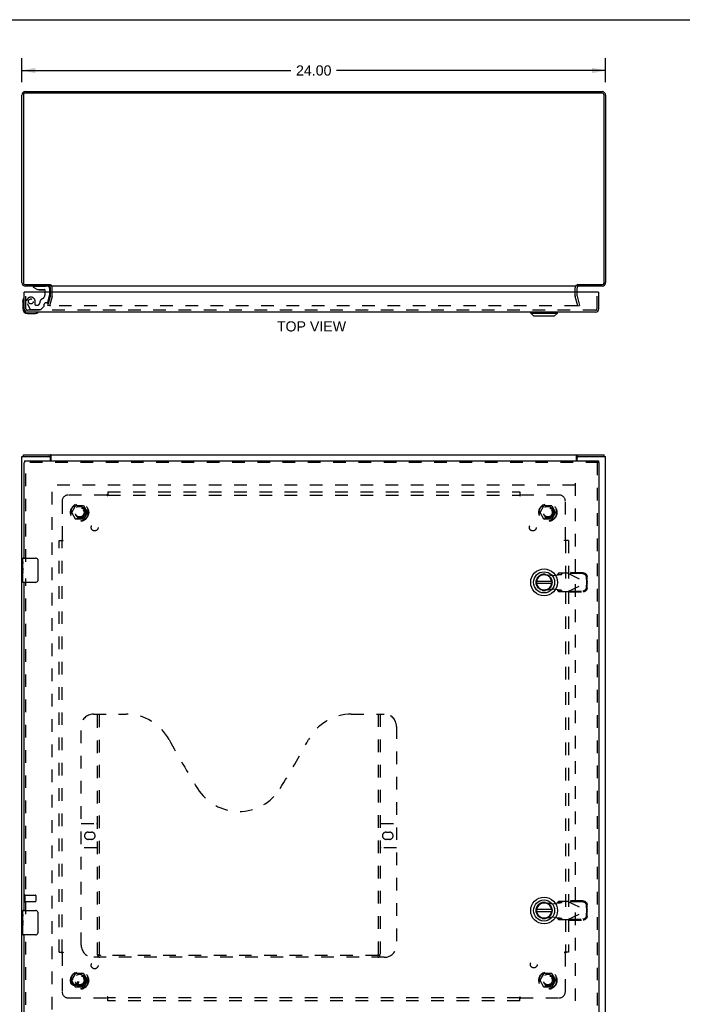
# Model space of a CAD drawing. Header units: inches. Extents: x 0 to 94.4, y 0 to 61.1.
# Tile 3 of 4: x 20 to 47.2, y 20.6 to 61.1. Entities that reach past the tile are written whole.
import ezdxf

# ---------------------------------------------------------------- set-up
doc = ezdxf.new("R2010")
doc.units = ezdxf.units.IN
doc.header["$LTSCALE"] = 5.194444
doc.header["$MEASUREMENT"] = 0
doc.linetypes.add('HIDDEN', pattern=[0.2, 0.1, -0.1])
doc.layers.get('0').update_dxf_attribs({"linetype": 'CONTINUOUS'})
for name, color, linetype in [('DEFAULT_2', 8, 'HIDDEN'), ('DIMENSIONS', 7, 'CONTINUOUS'), ('DOOR_ASSEMBLY', 7, 'CONTINUOUS'), ('SUBPANEL', 7, 'CONTINUOUS')]:
    doc.layers.add(name, color=color, linetype=linetype)
doc.styles.get("Standard").update_dxf_attribs({"font": 'arial.ttf'})
doc.dimstyles.new('DIMSTYLE_1', dxfattribs={"dimtxt": 0.416667, "dimasz": 0.555556, "dimexe": 0.09, "dimexo": 0.07, "dimgap": 0.0375, "dimtad": 0, "dimtih": 1, "dimtoh": 1, "dimzin": 4, "dimdsep": 46, "dimtxsty": 'Standard', "dimblk": '_FILLED', "dimblk1": '_FILLED', "dimblk2": '_FILLED', "dimcen": 0.09, "dimadec": 3, "dimazin": 1, "dimtfac": 1, "dimtdec": 3, "dimtofl": 0, "dimtmove": 0, "dimatfit": 3, "dimldrblk": '_FILLED', "dimfxl": 0, "dimtolj": 1, "dimtzin": 4, "dimarcsym": 0})

# ---------------------------------------------------------------- blocks, each defined once
blk = doc.blocks.new('_FILLED')
at = {"color": 0, "linetype": 'ByBlock'}
blk.add_solid([(0, 0), (-1, 0.2), (-1, -0.2)], dxfattribs=at)
blk = doc.blocks.new('*D1')
at = {"layer": 'DIMENSIONS', "color": 2, "linetype": 'Continuous'}
for p, q in [((20.071, 58.539), (20.071, 59.522)), ((44.071, 58.539), (44.071, 59.522)), ((20.071, 59.022), (31.134, 59.022)), ((44.071, 59.022), (33.007, 59.022))]:
    blk.add_line(p, q, dxfattribs=at)
at = {"layer": 'DIMENSIONS', "color": 2, "linetype": 'Continuous', "xscale": 0.5555555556, "yscale": 0.5555555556, "zscale": 0.5555555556, "rotation": 180}
blk.add_blockref('_FILLED', (20.071, 59.022), dxfattribs=at)
at = {"layer": 'DIMENSIONS', "color": 2, "linetype": 'Continuous', "xscale": 0.5555555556, "yscale": 0.5555555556, "zscale": 0.5555555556}
blk.add_blockref('_FILLED', (44.071, 59.022), dxfattribs=at)
at = {"layer": 'DIMENSIONS', "color": 2, "linetype": 'Continuous', "insert": (32.071, 59.231), "char_height": 0.4167, "width": 1.45601, "attachment_point": 2, "line_spacing_factor": 0.9}
blk.add_mtext('24.00', dxfattribs=at)

msp = doc.modelspace()

# ---------------------------------------------------------------- linework, layer by layer
at = {"color": 7, "linetype": 'Continuous'}
for p, q in [((0, 61.111), (94.444, 61.111)), ((21.246, 50.211), (21.246, 50.151)), ((20.134, 43.139), (20.134, 43.214)), ((21.186, 43.139), (21.242, 43.139)), ((21.242, 43.139), (21.242, 43.214)), ((42.899, 43.139), (42.899, 43.214)), ((42.899, 43.139), (42.956, 43.139)), ((44.008, 43.139), (44.008, 43.214))]:
    msp.add_line(p, q, dxfattribs=at)
at = {"color": 3, "linetype": 'Continuous'}
for p, q in [((20.071, 50.296), (20.071, 58.006)), ((20.134, 58.008), (20.134, 50.294)), ((43.928, 58.088), (20.214, 58.088)), ((20.216, 58.151), (43.926, 58.151)), ((44.008, 50.294), (44.008, 58.008)), ((44.071, 58.006), (44.071, 50.296)), ((20.214, 50.214), (21.242, 50.214)), ((21.246, 50.151), (20.216, 50.151)), ((21.246, 49.908), (21.246, 50.081)), ((42.869, 50.151), (21.273, 50.151)), ((43.926, 50.151), (42.896, 50.151)), ((42.896, 49.908), (42.896, 50.081)), ((42.899, 50.214), (43.928, 50.214)), ((20.071, 19.289), (20.071, 43.139)), ((20.071, 43.139), (21.186, 43.139)), ((20.134, 43.214), (44.008, 43.214)), ((21.246, 42.964), (21.246, 43.079)), ((21.264, 43.186), (21.261, 43.193)), ((21.273, 42.964), (21.273, 43.171)), ((42.869, 42.964), (42.869, 43.171)), ((42.896, 42.964), (42.896, 43.079)), ((42.956, 43.139), (44.071, 43.139)), ((44.071, 19.289), (44.071, 43.139))]:
    msp.add_line(p, q, dxfattribs=at)
for points in [[(21.261, 43.193), (21.26, 43.195), (21.259, 43.197), (21.258, 43.199), (21.257, 43.201), (21.256, 43.203), (21.255, 43.205), (21.254, 43.207), (21.253, 43.208), (21.252, 43.209), (21.25, 43.21), (21.249, 43.211), (21.248, 43.212), (21.247, 43.213), (21.246, 43.213), (21.245, 43.213), (21.244, 43.214), (21.242, 43.214)], [(21.273, 43.171), (21.271, 43.172), (21.27, 43.173), (21.269, 43.175), (21.268, 43.177), (21.267, 43.179), (21.266, 43.181), (21.265, 43.183), (21.264, 43.186)], [(42.869, 43.171), (42.87, 43.172), (42.871, 43.173), (42.872, 43.175), (42.873, 43.177), (42.874, 43.179), (42.875, 43.181), (42.876, 43.183), (42.877, 43.186), (42.88, 43.193)], [(42.88, 43.193), (42.881, 43.195), (42.882, 43.197), (42.883, 43.199), (42.884, 43.201), (42.885, 43.203), (42.886, 43.205), (42.887, 43.207), (42.888, 43.208), (42.89, 43.209), (42.891, 43.21), (42.892, 43.211), (42.893, 43.212), (42.894, 43.213), (42.895, 43.213), (42.896, 43.213), (42.897, 43.214), (42.899, 43.214)]]:
    msp.add_lwpolyline(points, dxfattribs=at)
at = {"color": 7, "linetype": 'Continuous'}
for points in [[(21.273, 43.118), (21.271, 43.118), (21.27, 43.118), (21.269, 43.118), (21.268, 43.118), (21.267, 43.118), (21.265, 43.118), (21.264, 43.119), (21.263, 43.12), (21.262, 43.12), (21.261, 43.121), (21.26, 43.122), (21.259, 43.123), (21.258, 43.124), (21.257, 43.126), (21.256, 43.127), (21.255, 43.128), (21.254, 43.13), (21.253, 43.131), (21.252, 43.132), (21.251, 43.134), (21.25, 43.135), (21.249, 43.136), (21.248, 43.137), (21.247, 43.138), (21.245, 43.138), (21.244, 43.138), (21.243, 43.139), (21.242, 43.139)], [(42.869, 43.118), (42.87, 43.118), (42.871, 43.118), (42.872, 43.118), (42.873, 43.118), (42.874, 43.118), (42.876, 43.118), (42.877, 43.119), (42.878, 43.12), (42.879, 43.12), (42.88, 43.121), (42.881, 43.122), (42.882, 43.123), (42.883, 43.124), (42.884, 43.126), (42.885, 43.127), (42.886, 43.128), (42.887, 43.13), (42.888, 43.131), (42.889, 43.132), (42.89, 43.134), (42.891, 43.135), (42.892, 43.136), (42.893, 43.137), (42.895, 43.138), (42.896, 43.138), (42.897, 43.138), (42.898, 43.139), (42.899, 43.139)]]:
    msp.add_lwpolyline(points, dxfattribs=at)
at = {"color": 3, "linetype": 'Continuous'}
for centre, radius, start, end in [((20.216, 58.006), 0.145, 90, 180), ((20.214, 58.008), 0.08, 90, 180), ((43.926, 58.006), 0.145, 0, 90), ((43.928, 58.008), 0.08, 0, 90), ((20.216, 50.296), 0.145, 180, 270), ((20.214, 50.294), 0.08, 180, 270), ((43.926, 50.296), 0.145, 270, 360), ((43.928, 50.294), 0.08, 270, 360), ((21.176, 50.081), 0.07, 0, 87.2289), ((42.966, 50.081), 0.07, 93.232, 180), ((21.186, 43.079), 0.06, 0, 90), ((42.956, 43.079), 0.06, 90, 180)]:
    msp.add_arc(centre, radius, start, end, dxfattribs=at)
at = {"layer": 'DEFAULT_2', "color": 8, "linetype": 'HIDDEN'}
for p, q in [((21.246, 49.752), (21.246, 49.908)), ((21.321, 49.752), (21.321, 50.081)), ((42.821, 49.752), (42.821, 50.081)), ((42.896, 49.752), (42.896, 49.908)), ((21.141, 49.357), (21.244, 49.742)), ((21.317, 49.722), (21.214, 49.338)), ((42.927, 49.338), (42.824, 49.722)), ((42.897, 49.742), (43, 49.357)), ((21.214, 49.338), (21.141, 49.357)), ((42.896, 49.338), (21.245, 49.338)), ((42.927, 49.338), (43, 49.357)), ((21.321, 20.389), (21.321, 42.039)), ((42.819, 41.964), (21.323, 41.964)), ((42.821, 42.039), (42.821, 20.389)), ((22.128, 40.844), (22.282, 41.111)), ((22.6, 41.116), (22.291, 41.116)), ((22.609, 41.111), (22.763, 40.844)), ((41.378, 40.844), (41.532, 41.111)), ((41.85, 41.116), (41.541, 41.116)), ((41.859, 41.111), (42.013, 40.844)), ((22.282, 40.566), (22.128, 40.834)), ((22.6, 40.561), (22.291, 40.561)), ((22.763, 40.834), (22.609, 40.566)), ((41.532, 40.566), (41.378, 40.834)), ((41.85, 40.561), (41.541, 40.561)), ((42.013, 40.834), (41.859, 40.566)), ((20.146, 25.106), (20.146, 24.822)), ((20.189, 25.106), (20.189, 24.822)), ((20.189, 25.088), (20.636, 25.088)), ((20.189, 24.84), (20.636, 24.84)), ((20.646, 25.078), (20.646, 24.85)), ((22.128, 21.594), (22.282, 21.861)), ((22.282, 21.316), (22.128, 21.584)), ((22.6, 21.866), (22.291, 21.866)), ((22.609, 21.861), (22.763, 21.594)), ((22.763, 21.584), (22.609, 21.316)), ((41.378, 21.594), (41.532, 21.861)), ((41.532, 21.316), (41.378, 21.584)), ((41.85, 21.866), (41.541, 21.866)), ((41.859, 21.861), (42.013, 21.594)), ((42.013, 21.584), (41.859, 21.316)), ((22.6, 21.311), (22.291, 21.311)), ((41.85, 21.311), (41.541, 21.311))]:
    msp.add_line(p, q, dxfattribs=at)
for points in [[(21.226, 49.362), (21.225, 49.36), (21.225, 49.359), (21.225, 49.357)], [(21.225, 49.357), (21.225, 49.357), (21.225, 49.355), (21.226, 49.353), (21.226, 49.352), (21.227, 49.35), (21.227, 49.348), (21.228, 49.347), (21.229, 49.345), (21.23, 49.344), (21.232, 49.343), (21.233, 49.342), (21.235, 49.341), (21.236, 49.34), (21.238, 49.339)], [(21.245, 49.338), (21.243, 49.338), (21.241, 49.338), (21.24, 49.339), (21.238, 49.339)], [(42.916, 49.357), (42.916, 49.357), (42.916, 49.355), (42.916, 49.353), (42.915, 49.352), (42.914, 49.35), (42.914, 49.348), (42.913, 49.347), (42.912, 49.345), (42.911, 49.344), (42.909, 49.343), (42.908, 49.342), (42.906, 49.341), (42.905, 49.34), (42.903, 49.339), (42.901, 49.339), (42.9, 49.338), (42.898, 49.338), (42.896, 49.338)], [(42.915, 49.362), (42.916, 49.36), (42.916, 49.359), (42.916, 49.357)]]:
    msp.add_lwpolyline(points, dxfattribs=at)
for centre, radius in [((22.446, 40.839), 0.372), ((22.446, 40.839), 0.356), ((22.446, 40.839), 0.204), ((22.446, 40.839), 0.183), ((41.696, 40.839), 0.372), ((41.696, 40.839), 0.356), ((41.696, 40.839), 0.204), ((41.696, 40.839), 0.183), ((22.446, 21.589), 0.372), ((22.446, 21.589), 0.356), ((41.696, 21.589), 0.372), ((41.696, 21.589), 0.356), ((22.446, 21.589), 0.204), ((22.446, 21.589), 0.183), ((41.696, 21.589), 0.204), ((41.696, 21.589), 0.183)]:
    msp.add_circle(centre, radius, dxfattribs=at)
for centre, radius, start, end in [((21.176, 50.081), 0.145, 0, 51.2451), ((42.966, 50.081), 0.145, 128.7549, 180), ((21.206, 49.752), 0.04, 345, 360), ((21.206, 49.752), 0.115, 345, 360), ((42.936, 49.752), 0.115, 180, 195), ((42.936, 49.752), 0.04, 180, 195), ((22.291, 41.106), 0.01, 90.0113, 149.988), ((22.6, 41.106), 0.01, 30.0108, 89.9876), ((41.541, 41.106), 0.01, 90.0113, 149.988), ((41.85, 41.106), 0.01, 30.0108, 89.9876), ((22.137, 40.839), 0.01, 150.0117, 209.9873), ((22.291, 40.571), 0.01, 210.0108, 269.9876), ((22.6, 40.571), 0.01, 270.0113, 329.988), ((22.754, 40.839), 0.01, 330.0117, 29.9873), ((41.387, 40.839), 0.01, 150.0117, 209.9873), ((41.541, 40.571), 0.01, 210.0108, 269.9876), ((41.85, 40.571), 0.01, 270.0113, 329.988), ((42.004, 40.839), 0.01, 330.0117, 29.9873), ((20.167, 25.106), 0.0215, 0, 180), ((20.167, 24.822), 0.0215, 180, 360), ((20.636, 25.078), 0.01, 0, 90), ((20.636, 24.85), 0.01, 270, 360), ((22.137, 21.589), 0.01, 150.0117, 209.9873), ((22.291, 21.856), 0.01, 90.0113, 149.988), ((22.6, 21.856), 0.01, 30.0108, 89.9876), ((22.754, 21.589), 0.01, 330.0117, 29.9873), ((41.387, 21.589), 0.01, 150.0117, 209.9873), ((41.541, 21.856), 0.01, 90.0113, 149.988), ((41.85, 21.856), 0.01, 30.0108, 89.9876), ((42.004, 21.589), 0.01, 330.0117, 29.9873), ((22.291, 21.321), 0.01, 210.0108, 269.9876), ((22.6, 21.321), 0.01, 270.0113, 329.988), ((41.541, 21.321), 0.01, 210.0108, 269.9876), ((41.85, 21.321), 0.01, 270.0113, 329.988)]:
    msp.add_arc(centre, radius, start, end, dxfattribs=at)
at = {"layer": 'DOOR_ASSEMBLY', "color": 3, "linetype": 'Continuous'}
for p, q in [((20.166, 49.218), (20.166, 49.908)), ((43.763, 49.908), (20.194, 49.908)), ((43.791, 49.218), (43.791, 49.908)), ((43.656, 49.083), (20.301, 49.083)), ((20.179, 42.964), (43.778, 42.964)), ((20.166, 38.964), (20.166, 42.889)), ((43.791, 42.889), (43.791, 19.539)), ((20.166, 24.464), (20.166, 37.964)), ((20.166, 19.539), (20.166, 23.464))]:
    msp.add_line(p, q, dxfattribs=at)
at = {"layer": 'DOOR_ASSEMBLY', "color": 7, "linetype": 'Continuous'}
for p, q in [((20.194, 49.908), (20.166, 49.908)), ((20.539, 50.15), (20.539, 50.111)), ((20.539, 50.111), (20.709, 50.013)), ((20.709, 50.013), (20.992, 50.013)), ((20.804, 49.996), (20.944, 49.996)), ((21.023, 49.908), (21.023, 49.981)), ((21.208, 50.072), (21.208, 49.908)), ((43.763, 49.908), (43.791, 49.908)), ((20.106, 49.512), (20.108, 49.55)), ((20.106, 49.512), (20.106, 49.223)), ((20.152, 49.647), (20.152, 49.647)), ((20.306, 49.023), (20.595, 49.023)), ((20.724, 49.068), (20.727, 49.068)), ((20.727, 49.068), (20.729, 49.069)), ((40.989, 49.043), (40.989, 49.083)), ((40.989, 49.043), (42.091, 49.043)), ((41.107, 48.925), (40.989, 49.043)), ((41.973, 48.925), (42.091, 49.043)), ((42.091, 49.043), (42.091, 49.083)), ((41.107, 48.925), (41.973, 48.925)), ((20.179, 42.964), (20.179, 42.889)), ((43.778, 42.964), (43.778, 42.889)), ((20.166, 42.889), (20.179, 42.889)), ((43.791, 42.889), (43.778, 42.889)), ((20.106, 38.805), (20.106, 38.949)), ((20.121, 38.964), (20.631, 38.964)), ((20.106, 38.549), (20.106, 38.802)), ((20.114, 38.747), (20.106, 38.747)), ((20.106, 38.579), (20.116, 38.579)), ((20.106, 37.979), (20.106, 38.546)), ((20.108, 38.516), (20.106, 38.516)), ((20.116, 38.579), (20.116, 38.736)), ((20.73, 38.864), (20.73, 38.064)), ((20.106, 38.384), (20.115, 38.384)), ((20.106, 38.348), (20.116, 38.348)), ((20.106, 38.285), (20.116, 38.285)), ((20.106, 38.118), (20.116, 38.118)), ((20.116, 38.395), (20.116, 38.448)), ((20.116, 38.118), (20.116, 38.348)), ((20.631, 37.964), (20.121, 37.964)), ((41.852, 38.003), (41.227, 38.003)), ((41.227, 37.924), (41.852, 37.924)), ((20.106, 24.305), (20.106, 24.449)), ((20.121, 24.464), (20.631, 24.464)), ((20.73, 24.364), (20.73, 23.564)), ((41.852, 24.503), (41.227, 24.503)), ((41.227, 24.424), (41.852, 24.424)), ((20.106, 24.049), (20.106, 24.302)), ((20.114, 24.247), (20.106, 24.247)), ((20.106, 24.079), (20.116, 24.079)), ((20.106, 23.479), (20.106, 24.046)), ((20.108, 24.016), (20.106, 24.016)), ((20.116, 24.079), (20.116, 24.236)), ((20.116, 23.895), (20.116, 23.948)), ((20.106, 23.884), (20.115, 23.884)), ((20.106, 23.848), (20.116, 23.848)), ((20.106, 23.785), (20.116, 23.785)), ((20.106, 23.618), (20.116, 23.618)), ((20.116, 23.618), (20.116, 23.848)), ((20.631, 23.464), (20.121, 23.464))]:
    msp.add_line(p, q, dxfattribs=at)
at = {"layer": 'DOOR_ASSEMBLY', "color": 8, "linetype": 'HIDDEN'}
for p, q in [((20.241, 49.218), (20.241, 49.908)), ((20.539, 50.15), (21.129, 50.15)), ((21.023, 49.8), (21.023, 49.908)), ((21.208, 49.908), (21.208, 49.777)), ((43.716, 49.218), (43.716, 49.908)), ((20.287, 49.432), (20.417, 49.206)), ((20.618, 49.387), (20.618, 49.521)), ((21.104, 49.461), (21.051, 49.461)), ((21.134, 49.485), (21.204, 49.745)), ((43.656, 49.158), (20.301, 49.158)), ((20.452, 49.186), (20.838, 49.186)), ((20.633, 49.371), (20.717, 49.371)), ((20.987, 49.319), (20.866, 49.198)), ((20.992, 49.33), (20.992, 49.402)), ((43.778, 42.889), (20.179, 42.889)), ((20.241, 38.809), (20.241, 42.889)), ((43.716, 42.889), (43.716, 19.539)), ((20.241, 24.309), (20.241, 38.119)), ((41.6, 38.292), (41.894, 38.239)), ((41.894, 38.239), (42.091, 38.277)), ((42.137, 38.337), (42.095, 38.291)), ((42.095, 38.291), (42.25, 38.291)), ((42.51, 38.337), (42.137, 38.337)), ((42.25, 38.291), (42.292, 38.337)), ((42.51, 38.337), (43.298, 37.963)), ((42.539, 38.324), (42.558, 38.365)), ((43.129, 38.314), (42.539, 38.324)), ((43.149, 38.355), (42.558, 38.365)), ((43.291, 37.966), (43.288, 38.159)), ((43.311, 38.008), (43.308, 38.201)), ((41.894, 37.688), (41.6, 37.634)), ((42.091, 37.65), (41.894, 37.688)), ((42.51, 37.589), (43.298, 37.963)), ((43.288, 37.767), (43.291, 37.96)), ((43.311, 38.008), (43.291, 37.966)), ((43.291, 37.96), (43.311, 37.919)), ((43.302, 37.978), (43.298, 37.963)), ((43.298, 37.963), (43.302, 37.948)), ((43.308, 37.726), (43.311, 37.919)), ((43.311, 38.008), (43.309, 38.001)), ((42.25, 37.635), (42.095, 37.635)), ((42.095, 37.635), (42.137, 37.589)), ((42.137, 37.589), (42.51, 37.589)), ((42.292, 37.589), (42.25, 37.635)), ((42.539, 37.603), (43.129, 37.613)), ((42.558, 37.561), (42.539, 37.603)), ((42.558, 37.561), (43.149, 37.571)), ((23.011, 32.539), (24.366, 32.539)), ((23.186, 22.629), (23.186, 32.539)), ((23.266, 22.659), (23.266, 32.539)), ((33.616, 32.539), (34.971, 32.539)), ((34.716, 32.539), (34.716, 22.659)), ((34.796, 32.539), (34.796, 22.629)), ((22.511, 23.039), (22.511, 32.039)), ((35.471, 32.039), (35.471, 23.039)), ((22.511, 28.039), (23.146, 28.039)), ((34.836, 28.039), (35.471, 28.039)), ((22.797, 27.689), (22.934, 27.689)), ((35.047, 27.689), (35.184, 27.689)), ((22.934, 27.389), (22.797, 27.389)), ((35.184, 27.389), (35.047, 27.389)), ((23.146, 27.039), (22.511, 27.039)), ((35.471, 27.039), (34.836, 27.039)), ((41.6, 24.792), (41.894, 24.739)), ((41.894, 24.739), (42.091, 24.777)), ((42.137, 24.837), (42.095, 24.791)), ((42.095, 24.791), (42.25, 24.791)), ((42.51, 24.837), (42.137, 24.837)), ((42.25, 24.791), (42.292, 24.837)), ((42.51, 24.837), (43.298, 24.463)), ((42.539, 24.824), (42.558, 24.865)), ((43.129, 24.814), (42.539, 24.824)), ((43.149, 24.855), (42.558, 24.865)), ((42.51, 24.089), (43.298, 24.463)), ((43.291, 24.466), (43.288, 24.659)), ((43.288, 24.267), (43.291, 24.46)), ((43.311, 24.508), (43.291, 24.466)), ((43.291, 24.46), (43.311, 24.419)), ((43.302, 24.478), (43.298, 24.463)), ((43.298, 24.463), (43.302, 24.448)), ((43.311, 24.508), (43.308, 24.701)), ((43.308, 24.226), (43.311, 24.419)), ((43.311, 24.508), (43.309, 24.501)), ((41.894, 24.188), (41.6, 24.134)), ((42.091, 24.15), (41.894, 24.188)), ((42.25, 24.135), (42.095, 24.135)), ((42.095, 24.135), (42.137, 24.089)), ((42.137, 24.089), (42.51, 24.089)), ((42.292, 24.089), (42.25, 24.135)), ((42.539, 24.103), (43.129, 24.113)), ((42.558, 24.061), (42.539, 24.103)), ((42.558, 24.061), (43.149, 24.071)), ((20.241, 19.539), (20.241, 23.619)), ((34.971, 22.539), (23.011, 22.539)), ((34.712, 22.619), (23.269, 22.619))]:
    msp.add_line(p, q, dxfattribs=at)
at = {"layer": 'DOOR_ASSEMBLY', "color": 7, "linetype": 'Continuous'}
for points in [[(20.152, 49.647), (20.152, 49.646), (20.151, 49.644), (20.151, 49.641)], [(20.729, 49.069), (20.73, 49.069), (20.73, 49.069)], [(20.724, 38.9), (20.726, 38.894), (20.727, 38.888), (20.729, 38.882), (20.73, 38.876), (20.73, 38.87), (20.73, 38.864)], [(20.106, 38.805), (20.106, 38.801), (20.106, 38.797), (20.107, 38.792), (20.108, 38.786), (20.11, 38.779), (20.111, 38.771), (20.112, 38.763), (20.114, 38.754), (20.115, 38.745), (20.116, 38.736)], [(20.106, 38.549), (20.106, 38.542), (20.106, 38.534), (20.107, 38.526), (20.108, 38.517), (20.109, 38.508), (20.11, 38.499), (20.112, 38.49), (20.113, 38.481), (20.114, 38.472), (20.114, 38.464), (20.115, 38.456), (20.116, 38.448)], [(20.116, 38.395), (20.115, 38.389), (20.115, 38.383), (20.114, 38.377), (20.114, 38.371), (20.113, 38.365), (20.112, 38.359)], [(20.73, 38.064), (20.73, 38.057), (20.73, 38.051), (20.729, 38.045), (20.727, 38.039), (20.726, 38.033), (20.724, 38.028)], [(20.106, 24.305), (20.106, 24.301), (20.106, 24.297), (20.107, 24.292), (20.108, 24.286), (20.11, 24.279), (20.111, 24.271), (20.112, 24.263), (20.114, 24.254), (20.115, 24.245), (20.116, 24.236)], [(20.724, 24.4), (20.726, 24.394), (20.727, 24.388), (20.729, 24.382), (20.73, 24.376), (20.73, 24.37), (20.73, 24.364)], [(20.106, 24.049), (20.106, 24.042), (20.106, 24.034), (20.107, 24.026), (20.108, 24.017), (20.109, 24.008), (20.11, 23.999), (20.112, 23.99), (20.113, 23.981), (20.114, 23.972), (20.114, 23.964), (20.115, 23.956), (20.116, 23.948)], [(20.116, 23.895), (20.115, 23.889), (20.115, 23.883), (20.114, 23.877), (20.114, 23.871), (20.113, 23.865), (20.112, 23.859)], [(20.73, 23.564), (20.73, 23.557), (20.73, 23.551), (20.729, 23.545), (20.727, 23.539), (20.726, 23.533), (20.724, 23.528)]]:
    msp.add_lwpolyline(points, dxfattribs=at)
at = {"layer": 'DOOR_ASSEMBLY', "color": 8, "linetype": 'HIDDEN'}
for points in [[(42.091, 38.277), (42.107, 38.278), (42.123, 38.279), (42.139, 38.28), (42.154, 38.281), (42.168, 38.282), (42.182, 38.283), (42.195, 38.284), (42.207, 38.285), (42.217, 38.286), (42.227, 38.287), (42.235, 38.288), (42.241, 38.289), (42.247, 38.29), (42.25, 38.291)], [(42.095, 38.291), (42.095, 38.289), (42.094, 38.286), (42.094, 38.284), (42.093, 38.281), (42.092, 38.279), (42.091, 38.277)], [(42.51, 38.337), (42.518, 38.342), (42.527, 38.347), (42.535, 38.352), (42.543, 38.356), (42.551, 38.361), (42.558, 38.365)], [(43.288, 38.159), (43.287, 38.174), (43.285, 38.189), (43.281, 38.203), (43.275, 38.218), (43.268, 38.231), (43.26, 38.244), (43.251, 38.256), (43.24, 38.267), (43.229, 38.278), (43.216, 38.287), (43.203, 38.294), (43.189, 38.301), (43.175, 38.306), (43.16, 38.31), (43.145, 38.313), (43.129, 38.314)], [(43.149, 38.355), (43.164, 38.354), (43.18, 38.352), (43.194, 38.348), (43.209, 38.343), (43.223, 38.336), (43.236, 38.328), (43.249, 38.319), (43.26, 38.309), (43.271, 38.298), (43.28, 38.286), (43.288, 38.273), (43.295, 38.259), (43.3, 38.245), (43.304, 38.23), (43.307, 38.216), (43.308, 38.201)], [(43.129, 37.613), (43.145, 37.614), (43.16, 37.616), (43.175, 37.62), (43.189, 37.625), (43.203, 37.632), (43.216, 37.64), (43.229, 37.649), (43.24, 37.659), (43.251, 37.67), (43.26, 37.682), (43.268, 37.695), (43.275, 37.709), (43.281, 37.723), (43.285, 37.737), (43.287, 37.752), (43.288, 37.767)], [(43.308, 37.726), (43.307, 37.711), (43.304, 37.696), (43.3, 37.681), (43.295, 37.667), (43.288, 37.654), (43.28, 37.641), (43.271, 37.629), (43.26, 37.617), (43.249, 37.607), (43.236, 37.598), (43.223, 37.59), (43.209, 37.584), (43.194, 37.578), (43.18, 37.575), (43.164, 37.572), (43.149, 37.571)], [(43.309, 38.001), (43.305, 37.986), (43.302, 37.978)], [(43.302, 37.948), (43.307, 37.933), (43.309, 37.926), (43.311, 37.919)], [(42.25, 37.635), (42.247, 37.636), (42.241, 37.637), (42.235, 37.638), (42.227, 37.639), (42.217, 37.64), (42.207, 37.641), (42.195, 37.642), (42.182, 37.644), (42.168, 37.645), (42.154, 37.646), (42.139, 37.647), (42.123, 37.648), (42.107, 37.649), (42.091, 37.65)], [(42.091, 37.65), (42.092, 37.647), (42.093, 37.645), (42.094, 37.642), (42.094, 37.64), (42.095, 37.638), (42.095, 37.635)], [(42.558, 37.561), (42.551, 37.566), (42.543, 37.57), (42.535, 37.575), (42.527, 37.58), (42.518, 37.584), (42.51, 37.589)], [(42.091, 24.777), (42.107, 24.778), (42.123, 24.779), (42.139, 24.78), (42.154, 24.781), (42.168, 24.782), (42.182, 24.783), (42.195, 24.784), (42.207, 24.785), (42.217, 24.786), (42.227, 24.787), (42.235, 24.788), (42.241, 24.789), (42.247, 24.79), (42.25, 24.791)], [(42.095, 24.791), (42.095, 24.789), (42.094, 24.786), (42.094, 24.784), (42.093, 24.781), (42.092, 24.779), (42.091, 24.777)], [(42.51, 24.837), (42.518, 24.842), (42.527, 24.847), (42.535, 24.852), (42.543, 24.856), (42.551, 24.861), (42.558, 24.865)], [(43.288, 24.659), (43.287, 24.674), (43.285, 24.689), (43.281, 24.703), (43.275, 24.718), (43.268, 24.731), (43.26, 24.744), (43.251, 24.756), (43.24, 24.767), (43.229, 24.778), (43.216, 24.787), (43.203, 24.794), (43.189, 24.801), (43.175, 24.806), (43.16, 24.81), (43.145, 24.813), (43.129, 24.814)], [(43.149, 24.855), (43.164, 24.854), (43.18, 24.852), (43.194, 24.848), (43.209, 24.843), (43.223, 24.836), (43.236, 24.828), (43.249, 24.819), (43.26, 24.809), (43.271, 24.798), (43.28, 24.786), (43.288, 24.773), (43.295, 24.759), (43.3, 24.745), (43.304, 24.73), (43.307, 24.716), (43.308, 24.701)], [(43.309, 24.501), (43.305, 24.486), (43.302, 24.478)], [(43.302, 24.448), (43.307, 24.433), (43.309, 24.426), (43.311, 24.419)], [(42.25, 24.135), (42.247, 24.136), (42.241, 24.137), (42.235, 24.138), (42.227, 24.139), (42.217, 24.14), (42.207, 24.141), (42.195, 24.142), (42.182, 24.144), (42.168, 24.145), (42.154, 24.146), (42.139, 24.147), (42.123, 24.148), (42.107, 24.149), (42.091, 24.15)], [(42.091, 24.15), (42.092, 24.147), (42.093, 24.145), (42.094, 24.142), (42.094, 24.14), (42.095, 24.138), (42.095, 24.135)], [(42.558, 24.061), (42.551, 24.066), (42.543, 24.07), (42.535, 24.075), (42.527, 24.08), (42.518, 24.084), (42.51, 24.089)], [(43.129, 24.113), (43.145, 24.114), (43.16, 24.116), (43.175, 24.12), (43.189, 24.125), (43.203, 24.132), (43.216, 24.14), (43.229, 24.149), (43.24, 24.159), (43.251, 24.17), (43.26, 24.182), (43.268, 24.195), (43.275, 24.209), (43.281, 24.223), (43.285, 24.237), (43.287, 24.252), (43.288, 24.267)], [(43.308, 24.226), (43.307, 24.211), (43.304, 24.196), (43.3, 24.181), (43.295, 24.167), (43.288, 24.154), (43.28, 24.141), (43.271, 24.129), (43.26, 24.117), (43.249, 24.107), (43.236, 24.098), (43.223, 24.09), (43.209, 24.084), (43.194, 24.078), (43.18, 24.075), (43.164, 24.072), (43.149, 24.071)], [(23.176, 22.659), (23.192, 22.648), (23.208, 22.638), (23.223, 22.63), (23.239, 22.624), (23.254, 22.62), (23.269, 22.619)], [(34.712, 22.619), (34.727, 22.62), (34.742, 22.624), (34.758, 22.63), (34.773, 22.638), (34.789, 22.648), (34.806, 22.659)]]:
    msp.add_lwpolyline(points, dxfattribs=at)
for centre, radius in [((20.441, 49.521), 0.102), ((22.241, 21.539), 0.164), ((22.241, 21.539), 0.124)]:
    msp.add_circle(centre, radius, dxfattribs=at)
at = {"layer": 'DOOR_ASSEMBLY', "color": 7, "linetype": 'Continuous'}
for centre, radius in [((41.54, 37.963), 0.551), ((41.54, 37.963), 0.433), ((41.54, 37.963), 0.329), ((41.54, 37.963), 0.317), ((41.54, 24.463), 0.551), ((41.54, 24.463), 0.433), ((41.54, 24.463), 0.329), ((41.54, 24.463), 0.317)]:
    msp.add_circle(centre, radius, dxfattribs=at)
for centre, radius, start, end in [((20.804, 50.086), 0.09, 234.5318, 270), ((20.944, 50.086), 0.09, 270, 305.2253), ((20.992, 49.981), 0.0317, 0, 90), ((21.129, 50.072), 0.0787, 0, 90), ((20.356, 49.512), 0.25, 149.1101, 180), ((20.154, 49.633), 0.015, 96.3796, 149.1101), ((20.151, 49.633), 0.015, 0, 83.6204), ((20.306, 49.223), 0.2, 180, 270), ((20.595, 49.273), 0.25, 270, 300.8899), ((20.716, 49.068), 0.015, 6.3796, 90), ((20.716, 49.071), 0.015, 300.8899, 353.6204), ((20.121, 38.949), 0.015, 90, 180), ((20.631, 38.864), 0.1, 21.1999, 90), ((41.54, 37.963), 0.315, 10.0787, 349.9213), ((20.121, 37.979), 0.015, 180, 270), ((20.631, 38.064), 0.1, 270, 338.8001), ((41.54, 24.463), 0.315, 10.0787, 349.9213), ((20.121, 24.449), 0.015, 90, 180), ((20.631, 24.364), 0.1, 21.1999, 90), ((20.631, 23.564), 0.1, 270, 338.8001), ((20.121, 23.479), 0.015, 180, 270)]:
    msp.add_arc(centre, radius, start, end, dxfattribs=at)
at = {"layer": 'DOOR_ASSEMBLY', "color": 8, "linetype": 'HIDDEN'}
for centre, radius, start, end in [((20.441, 49.521), 0.177, 0, 210), ((20.717, 49.461), 0.09, 270, 360), ((20.992, 49.461), 0.185, 114.7322, 180), ((20.836, 49.8), 0.188, 294.7322, 360), ((21.051, 49.402), 0.0591, 90, 180), ((21.104, 49.493), 0.0312, 270, 345), ((21.083, 49.777), 0.125, 345, 360), ((20.301, 49.218), 0.06, 180, 270), ((20.452, 49.226), 0.04, 210, 270), ((20.633, 49.387), 0.0156, 180, 270), ((20.838, 49.226), 0.04, 270, 315), ((20.976, 49.33), 0.0156, 315, 360), ((43.656, 49.218), 0.06, 270, 360), ((41.54, 37.963), 0.335, 79.673, 280.327), ((23.011, 32.039), 0.5, 90, 180), ((24.366, 30.539), 2, 28.4813, 90), ((33.616, 30.539), 2, 90, 151.5187), ((34.971, 32.039), 0.5, 0, 90), ((60.674, 50.237), 39.307, 208.4813, 211.8705), ((-2.693, 50.237), 39.307, 328.1295, 331.5187), ((28.991, 30.539), 2, 211.8705, 328.1295), ((23.146, 28.079), 0.04, 270, 360), ((34.836, 28.079), 0.04, 180, 270), ((22.797, 27.539), 0.15, 90, 270), ((22.934, 27.539), 0.15, 270, 90), ((35.047, 27.539), 0.15, 90, 270), ((35.184, 27.539), 0.15, 270, 90), ((23.146, 26.999), 0.04, 0, 90), ((34.836, 26.999), 0.04, 90, 180), ((41.54, 24.463), 0.335, 79.673, 280.327), ((23.011, 23.039), 0.5, 180, 270), ((34.971, 23.039), 0.5, 270, 360), ((23.276, 22.629), 0.09, 180, 270), ((23.306, 22.659), 0.04, 180, 270), ((34.676, 22.659), 0.04, 270, 360), ((34.706, 22.629), 0.09, 270, 360)]:
    msp.add_arc(centre, radius, start, end, dxfattribs=at)
at = {"layer": 'DOOR_ASSEMBLY', "color": 3, "linetype": 'Continuous'}
for centre, start, end in [((20.301, 49.218), 180, 270), ((43.656, 49.218), 270, 360)]:
    msp.add_arc(centre, 0.135, start, end, dxfattribs=at)
at = {"layer": 'DOOR_ASSEMBLY', "color": 7, "linetype": 'Continuous'}
for centre in [(20.306, 38.382), (20.306, 23.882)]:
    msp.add_ellipse(centre, major_axis=(0.2, 0), ratio=0.432808, start_param=3.141593, end_param=3.403409, dxfattribs=at)
at = {"layer": 'SUBPANEL', "color": 8, "linetype": 'HIDDEN'}
for p, q in [((23.566, 41.557), (21.977, 41.557)), ((23.579, 41.539), (23.576, 41.544)), ((23.602, 41.682), (23.602, 41.596)), ((23.602, 41.682), (40.539, 41.682)), ((23.602, 41.596), (23.602, 41.517)), ((23.602, 41.557), (40.539, 41.557)), ((40.539, 41.682), (40.539, 41.596)), ((40.539, 41.596), (40.539, 41.517)), ((40.572, 41.56), (40.575, 41.557)), ((42.164, 41.557), (40.575, 41.557)), ((21.727, 41.307), (21.727, 39.718)), ((42.414, 39.718), (42.414, 41.307)), ((21.724, 39.716), (21.727, 39.718)), ((42.395, 39.705), (42.401, 39.709)), ((21.602, 22.745), (21.602, 39.682)), ((21.602, 39.682), (21.688, 39.682)), ((21.688, 39.682), (21.768, 39.682)), ((21.727, 22.745), (21.727, 39.682)), ((42.453, 39.682), (42.373, 39.682)), ((42.414, 39.682), (42.414, 22.745)), ((42.539, 39.682), (42.453, 39.682)), ((42.539, 39.682), (42.539, 22.745)), ((21.602, 22.745), (21.688, 22.745)), ((21.688, 22.745), (21.768, 22.745)), ((21.727, 22.71), (21.727, 21.12)), ((21.746, 22.722), (21.74, 22.719)), ((42.453, 22.745), (42.373, 22.745)), ((42.417, 22.712), (42.414, 22.71)), ((42.414, 21.12), (42.414, 22.71)), ((42.539, 22.745), (42.453, 22.745)), ((21.977, 20.87), (23.566, 20.87)), ((23.569, 20.868), (23.566, 20.87)), ((23.602, 20.831), (23.602, 20.911)), ((40.539, 20.87), (23.602, 20.87)), ((23.602, 20.745), (23.602, 20.831)), ((40.539, 20.745), (23.602, 20.745)), ((40.539, 20.831), (40.539, 20.911)), ((40.539, 20.745), (40.539, 20.831)), ((40.562, 20.889), (40.565, 20.883)), ((40.575, 20.87), (42.164, 20.87))]:
    msp.add_line(p, q, dxfattribs=at)
for points in [[(23.577, 41.569), (23.576, 41.567), (23.574, 41.566), (23.573, 41.564), (23.571, 41.563), (23.57, 41.561), (23.569, 41.56), (23.566, 41.557)], [(23.576, 41.544), (23.574, 41.546), (23.573, 41.548), (23.572, 41.55), (23.571, 41.552), (23.57, 41.553), (23.569, 41.555), (23.567, 41.556), (23.566, 41.557)], [(23.585, 41.576), (23.581, 41.572), (23.577, 41.569)], [(23.602, 41.517), (23.6, 41.517), (23.599, 41.518), (23.598, 41.518), (23.596, 41.519), (23.595, 41.52), (23.594, 41.521), (23.593, 41.521), (23.592, 41.522), (23.59, 41.523), (23.589, 41.525), (23.588, 41.526), (23.587, 41.527), (23.586, 41.529), (23.585, 41.53), (23.583, 41.532), (23.582, 41.533), (23.581, 41.535), (23.58, 41.537), (23.579, 41.539)], [(23.602, 41.596), (23.601, 41.594), (23.599, 41.593), (23.598, 41.591), (23.597, 41.589), (23.595, 41.588), (23.594, 41.586), (23.593, 41.584), (23.591, 41.583), (23.59, 41.582), (23.589, 41.58), (23.587, 41.579), (23.586, 41.578), (23.585, 41.576)], [(40.539, 41.596), (40.541, 41.594), (40.542, 41.593), (40.543, 41.591), (40.544, 41.589), (40.546, 41.588), (40.547, 41.586), (40.548, 41.584), (40.55, 41.583), (40.551, 41.582), (40.552, 41.58), (40.554, 41.579), (40.555, 41.578), (40.556, 41.576), (40.562, 41.571)], [(40.539, 41.517), (40.541, 41.517), (40.542, 41.518), (40.543, 41.518), (40.545, 41.519), (40.546, 41.52), (40.547, 41.521), (40.548, 41.521), (40.549, 41.522), (40.551, 41.523), (40.552, 41.525), (40.553, 41.526), (40.554, 41.527), (40.555, 41.529), (40.556, 41.53), (40.558, 41.532), (40.559, 41.533), (40.56, 41.535), (40.561, 41.537), (40.562, 41.539), (40.564, 41.542)], [(40.562, 41.571), (40.564, 41.569), (40.565, 41.567), (40.567, 41.566), (40.568, 41.564), (40.57, 41.563), (40.571, 41.561), (40.572, 41.56)], [(40.564, 41.542), (40.565, 41.544), (40.567, 41.546), (40.568, 41.548), (40.569, 41.55), (40.57, 41.552), (40.571, 41.553), (40.573, 41.555), (40.574, 41.556), (40.575, 41.557)], [(21.688, 39.682), (21.69, 39.684), (21.692, 39.685), (21.693, 39.686), (21.695, 39.688), (21.697, 39.689), (21.698, 39.69), (21.7, 39.692), (21.701, 39.693), (21.703, 39.694), (21.704, 39.696), (21.705, 39.697), (21.707, 39.698), (21.708, 39.7), (21.714, 39.705)], [(21.714, 39.705), (21.715, 39.707), (21.717, 39.708), (21.718, 39.71), (21.72, 39.712), (21.722, 39.713), (21.723, 39.714), (21.724, 39.716)], [(21.742, 39.707), (21.74, 39.709), (21.738, 39.71), (21.736, 39.711), (21.734, 39.712), (21.732, 39.713), (21.731, 39.715), (21.729, 39.716), (21.728, 39.717), (21.727, 39.718)], [(21.768, 39.682), (21.767, 39.684), (21.767, 39.685), (21.766, 39.687), (21.765, 39.688), (21.765, 39.689), (21.764, 39.69), (21.763, 39.691), (21.762, 39.693), (21.761, 39.694), (21.76, 39.695), (21.758, 39.696), (21.757, 39.697), (21.756, 39.699), (21.754, 39.7), (21.753, 39.701), (21.751, 39.702), (21.749, 39.703), (21.747, 39.704), (21.746, 39.705), (21.742, 39.707)], [(42.373, 39.682), (42.374, 39.684), (42.374, 39.685), (42.375, 39.687), (42.376, 39.688), (42.376, 39.689), (42.377, 39.69), (42.378, 39.691), (42.379, 39.693), (42.38, 39.694), (42.381, 39.695), (42.383, 39.696), (42.384, 39.697), (42.385, 39.699), (42.387, 39.7), (42.388, 39.701), (42.39, 39.702), (42.392, 39.703), (42.394, 39.704), (42.395, 39.705)], [(42.401, 39.709), (42.403, 39.71), (42.405, 39.711), (42.407, 39.712), (42.409, 39.713), (42.41, 39.715), (42.412, 39.716), (42.413, 39.717), (42.414, 39.718)], [(42.426, 39.707), (42.424, 39.708), (42.423, 39.71), (42.421, 39.712), (42.419, 39.713), (42.418, 39.714), (42.417, 39.716), (42.414, 39.718)], [(42.433, 39.7), (42.429, 39.704), (42.426, 39.707)], [(42.453, 39.682), (42.451, 39.684), (42.449, 39.685), (42.448, 39.686), (42.446, 39.688), (42.444, 39.689), (42.443, 39.69), (42.441, 39.692), (42.44, 39.693), (42.438, 39.694), (42.437, 39.696), (42.436, 39.697), (42.434, 39.698), (42.433, 39.7)], [(21.688, 22.745), (21.69, 22.744), (21.692, 22.742), (21.693, 22.741), (21.695, 22.74), (21.697, 22.739), (21.698, 22.737), (21.7, 22.736), (21.701, 22.735), (21.703, 22.733), (21.704, 22.732), (21.705, 22.731), (21.707, 22.729), (21.708, 22.728)], [(21.708, 22.728), (21.712, 22.724), (21.715, 22.721)], [(21.715, 22.721), (21.717, 22.719), (21.718, 22.718), (21.72, 22.716), (21.722, 22.714), (21.723, 22.713), (21.724, 22.712), (21.727, 22.71)], [(21.74, 22.719), (21.738, 22.718), (21.736, 22.716), (21.734, 22.715), (21.732, 22.714), (21.731, 22.713), (21.729, 22.712), (21.728, 22.711), (21.727, 22.71)], [(21.768, 22.745), (21.767, 22.744), (21.767, 22.742), (21.766, 22.741), (21.765, 22.74), (21.765, 22.738), (21.764, 22.737), (21.763, 22.736), (21.762, 22.735), (21.761, 22.734), (21.76, 22.732), (21.758, 22.731), (21.757, 22.73), (21.756, 22.729), (21.754, 22.728), (21.753, 22.727), (21.751, 22.726), (21.749, 22.724), (21.747, 22.723), (21.746, 22.722)], [(42.373, 22.745), (42.374, 22.744), (42.374, 22.742), (42.375, 22.741), (42.376, 22.74), (42.376, 22.738), (42.377, 22.737), (42.378, 22.736), (42.379, 22.735), (42.38, 22.734), (42.381, 22.732), (42.383, 22.731), (42.384, 22.73), (42.385, 22.729), (42.387, 22.728), (42.388, 22.727), (42.39, 22.726), (42.392, 22.724), (42.394, 22.723), (42.395, 22.722), (42.399, 22.72)], [(42.399, 22.72), (42.401, 22.719), (42.403, 22.718), (42.405, 22.716), (42.407, 22.715), (42.409, 22.714), (42.41, 22.713), (42.412, 22.712), (42.413, 22.711), (42.414, 22.71)], [(42.427, 22.722), (42.426, 22.721), (42.424, 22.719), (42.423, 22.718), (42.421, 22.716), (42.419, 22.714), (42.418, 22.713), (42.417, 22.712)], [(42.453, 22.745), (42.451, 22.744), (42.449, 22.742), (42.448, 22.741), (42.446, 22.74), (42.444, 22.739), (42.443, 22.737), (42.441, 22.736), (42.44, 22.735), (42.438, 22.733), (42.437, 22.732), (42.436, 22.731), (42.434, 22.729), (42.433, 22.728), (42.427, 22.722)], [(23.577, 20.885), (23.576, 20.883), (23.574, 20.881), (23.573, 20.879), (23.572, 20.877), (23.571, 20.876), (23.57, 20.874), (23.569, 20.873), (23.567, 20.871), (23.566, 20.87)], [(23.579, 20.857), (23.577, 20.858), (23.576, 20.86), (23.574, 20.862), (23.573, 20.863), (23.571, 20.865), (23.57, 20.866), (23.569, 20.868)], [(23.602, 20.911), (23.6, 20.91), (23.599, 20.91), (23.598, 20.909), (23.596, 20.909), (23.595, 20.908), (23.594, 20.907), (23.593, 20.906), (23.592, 20.905), (23.59, 20.904), (23.589, 20.903), (23.588, 20.902), (23.587, 20.9), (23.586, 20.899), (23.585, 20.897), (23.583, 20.896), (23.582, 20.894), (23.581, 20.892), (23.58, 20.891), (23.579, 20.889), (23.577, 20.885)], [(23.602, 20.831), (23.601, 20.833), (23.599, 20.835), (23.598, 20.837), (23.597, 20.838), (23.595, 20.84), (23.594, 20.841), (23.593, 20.843), (23.591, 20.844), (23.59, 20.846), (23.589, 20.847), (23.587, 20.849), (23.586, 20.85), (23.585, 20.851), (23.579, 20.857)], [(40.539, 20.911), (40.541, 20.91), (40.542, 20.91), (40.543, 20.909), (40.545, 20.909), (40.546, 20.908), (40.547, 20.907), (40.548, 20.906), (40.549, 20.905), (40.551, 20.904), (40.552, 20.903), (40.553, 20.902), (40.554, 20.9), (40.555, 20.899), (40.556, 20.897), (40.558, 20.896), (40.559, 20.894), (40.56, 20.892), (40.561, 20.891), (40.562, 20.889)], [(40.539, 20.831), (40.541, 20.833), (40.542, 20.835), (40.543, 20.837), (40.544, 20.838), (40.546, 20.84), (40.547, 20.841), (40.548, 20.843), (40.55, 20.844), (40.551, 20.846), (40.552, 20.847), (40.554, 20.849), (40.555, 20.85), (40.556, 20.851)], [(40.556, 20.851), (40.56, 20.855), (40.564, 20.858)], [(40.564, 20.858), (40.565, 20.86), (40.567, 20.862), (40.568, 20.863), (40.57, 20.865), (40.571, 20.866), (40.572, 20.868), (40.575, 20.87)], [(40.565, 20.883), (40.567, 20.881), (40.568, 20.879), (40.569, 20.877), (40.57, 20.876), (40.571, 20.874), (40.573, 20.873), (40.574, 20.871), (40.575, 20.87)]]:
    msp.add_lwpolyline(points, dxfattribs=at)
for centre, radius in [((22.446, 40.839), 0.25), ((41.696, 40.839), 0.25), ((23.064, 40.22), 0.141), ((41.077, 40.22), 0.141), ((23.064, 22.207), 0.141), ((41.116, 22.244), 0.141), ((22.446, 21.589), 0.25), ((41.696, 21.589), 0.25)]:
    msp.add_circle(centre, radius, dxfattribs=at)
for centre, start, end in [((21.977, 41.307), 90, 180), ((42.164, 41.307), 0, 90), ((21.977, 21.12), 180, 270), ((42.164, 21.12), 270, 360)]:
    msp.add_arc(centre, 0.25, start, end, dxfattribs=at)

# ---------------------------------------------------------------- texts
at = {"layer": 'DIMENSIONS', "color": 2, "linetype": 'Continuous', "insert": (31.978, 48.702), "char_height": 0.4167, "width": 2.83922, "attachment_point": 2, "line_spacing_factor": 0.9}
msp.add_mtext('TOP VIEW', dxfattribs=at)

# ---------------------------------------------------------------- dimensions: what is measured, and where the dimension line sits
at = {"layer": 'DIMENSIONS', "color": 2, "linetype": 'Continuous'}
dim = msp.add_linear_dim(base=(44.071, 59.022), p1=(20.071, 59.592), p2=(44.071, 59.592), dimstyle='DIMSTYLE_1', dxfattribs=at)
dim.commit()
dim.dimension.update_dxf_attribs({"geometry": '*D1', "text_midpoint": (32.065, 59.02), "dimtype": 160})

doc.saveas('drawing.dxf')
